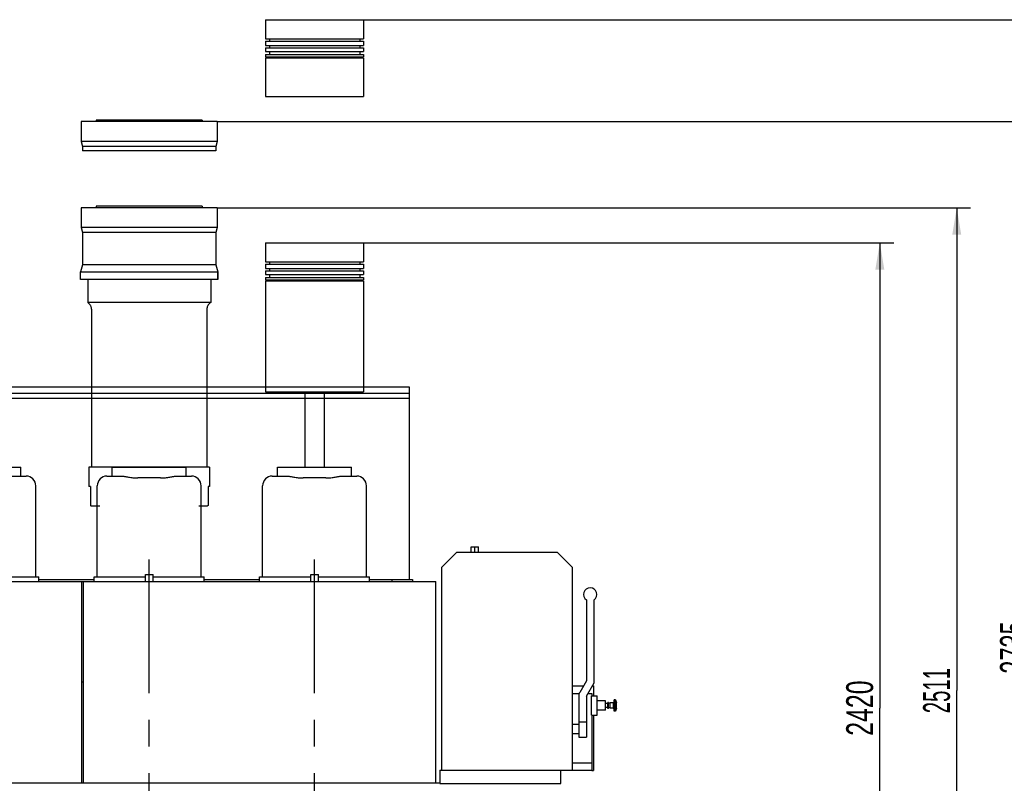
# Model space of a CAD drawing. Header units: millimetres. Extents: x 0 to 841, y 0 to 594.
# Tile 13 of 72: x 252 to 380, y 201 to 300. Entities that reach past the tile are written whole.
import ezdxf
from ezdxf.enums import TextEntityAlignment as Align

# ---------------------------------------------------------------- set-up
doc = ezdxf.new("R2010")
doc.units = ezdxf.units.MM
doc.header["$LTSCALE"] = 46.255
doc.linetypes.add('CENTER', pattern=[0.6, 0.375, -0.075, 0.075, -0.075])
doc.linetypes.add('PHANTOM', pattern=[0.8, 0.45, -0.05, 0.1, -0.05, 0.1, -0.05])
doc.layers.get('0').update_dxf_attribs({"linetype": 'CONTINUOUS'})
for name, color, linetype in [('25007_060000_TLKS_KGS_V_ABL316', 7, 'CONTINUOUS'), ('25007_061000_TLKS_KGS_V_ABL317', 7, 'CONTINUOUS'), ('25007_161101_03_SIMPLE1_T1_X_PBL421', 7, 'CONTINUOUS'), ('25007_161101_03_SIMPLE1_T2_X_PBL427', 7, 'CONTINUOUS'), ('25007_161101_03_SIMPLE1_X_ABL420', 7, 'CONTINUOUS'), ('25007_210700_21_SIMPLE1_A_ABL418', 7, 'CONTINUOUS'), ('25007_210700_21_SIMPLE1_A_ABL422', 7, 'CONTINUOUS'), ('25007_210700_21_SIMPLE1_A_ABL425', 7, 'CONTINUOUS'), ('25007_210700_21_SIMPLE1_T1_A_PBL419', 7, 'CONTINUOUS'), ('25007_210700_21_SIMPLE1_T2_A_PBL423', 7, 'CONTINUOUS'), ('25007_210700_21_SIMPLE1_T2_A_PBL424', 7, 'CONTINUOUS'), ('25007_210700_21_SIMPLE1_T2_A_PBL426', 7, 'CONTINUOUS'), ('25007_260100_01_SIMPLE1_T1_X_PBL429', 7, 'CONTINUOUS'), ('25007_260100_01_SIMPLE1_T2_X_PBL430', 7, 'CONTINUOUS'), ('25007_260100_01_SIMPLE1_X_ABL428', 7, 'CONTINUOUS'), ('25007_452000_10_SIMPLE1_A_ABL412', 7, 'CONTINUOUS'), ('25007_452000_10_SIMPLE1_T1_A_PBL413', 7, 'CONTINUOUS'), ('25087_000000_TLKS_MARKETING_ABL294', 7, 'CONTINUOUS'), ('25087_000000_TRENNSTELLEN_TLKS_PBL365', 7, 'CONTINUOUS'), ('25087_030000_TLKS_V_ABL299', 7, 'CONTINUOUS'), ('25087_100000_TLKS_V_ABL320', 7, 'CONTINUOUS'), ('25087_111000_21_SIMPLE1_A_ABL336', 7, 'CONTINUOUS'), ('25087_111000_21_SIMPLE1_T1_A_PBL337', 7, 'CONTINUOUS'), ('25087_171000_21_SIMPLE1_A_ABL352', 7, 'CONTINUOUS'), ('25087_171000_21_SIMPLE1_T1_A_PBL353', 7, 'CONTINUOUS'), ('25087_200000_TLKS_V_ABL362', 7, 'CONTINUOUS'), ('25087_700000_TLKS_V_ABL300', 7, 'CONTINUOUS'), ('25087_722000_27_SIMPLE1_A_ABL301', 7, 'CONTINUOUS'), ('25087_722000_27_SIMPLE1_T1_A_PBL302', 7, 'CONTINUOUS'), ('right_6_VBL291', 7, 'CONTINUOUS')]:
    doc.layers.add(name, color=color, linetype=linetype)
doc.styles.get("Standard").update_dxf_attribs({"font": 'txt', "width": 0.6})
doc.dimstyles.new('DIMSTYLE_1', dxfattribs={"dimtxt": 3.5, "dimasz": 3.5, "dimexe": 1.8, "dimexo": 0, "dimgap": 0.875, "dimtad": 1, "dimlfac": 20, "dimdsep": 46, "dimtxsty": 'Standard', "dimblk": '_FILLED', "dimblk1": '_FILLED', "dimblk2": '_FILLED', "dimcen": 0.09, "dimadec": 0, "dimazin": 0, "dimtp": 2, "dimtm": 2, "dimtfac": 1, "dimtofl": 0, "dimtmove": 0, "dimatfit": 3, "dimldrblk": '_FILLED', "dimfxl": 1, "dimtolj": 1, "dimarcsym": 0})

# ---------------------------------------------------------------- blocks, each defined once
blk = doc.blocks.new('_FILLED')
at = {"color": 0, "linetype": 'ByBlock'}
blk.add_solid([(0, 0), (-1, 0.167), (-1, -0.167)], dxfattribs=at)
blk = doc.blocks.new('*D1')
at = {"color": 2, "linetype": 'Continuous'}
for p, q in [((277.85, 275.55), (375.8, 275.55)), ((374, 275.55), (374, 212.775)), ((374, 150), (374, 212.775)), ((351.05, 150), (375.8, 150))]:
    blk.add_line(p, q, dxfattribs=at)
at = {"color": 2, "linetype": 'Continuous', "xscale": 3.5, "yscale": 3.5, "zscale": 3.5}
for p, rotation in [((374, 275.55), 90), ((374, 150), 270)]:
    blk.add_blockref('_FILLED', p, dxfattribs=dict(at, rotation=rotation))
at = {"color": 2, "linetype": 'Continuous', "width": 0.565476}
blk.add_text('2511', height=3.5, rotation=90, dxfattribs=at).set_placement((373.125, 212.775), align=Align.CENTER)
blk = doc.blocks.new('*D2')
at = {"color": 2, "linetype": 'Continuous'}
for p, q in [((290.5, 271), (365.8, 271)), ((364, 271), (364, 210.5)), ((364, 150), (364, 210.5)), ((351.05, 150), (365.8, 150))]:
    blk.add_line(p, q, dxfattribs=at)
at = {"color": 2, "linetype": 'Continuous', "xscale": 3.5, "yscale": 3.5, "zscale": 3.5}
for p, rotation in [((364, 271), 90), ((364, 150), 270)]:
    blk.add_blockref('_FILLED', p, dxfattribs=dict(at, rotation=rotation))
at = {"color": 2, "linetype": 'Continuous', "width": 0.690476}
blk.add_text('2420', height=3.5, rotation=90, dxfattribs=at).set_placement((363.125, 210.5), align=Align.CENTER)
blk = doc.blocks.new('*D25')
at = {"color": 2, "linetype": 'Continuous'}
for p, q in [((277.85, 286.75), (385.8, 286.75)), ((384, 286.75), (384, 218.375)), ((384, 150), (384, 218.375)), ((351.05, 150), (385.8, 150))]:
    blk.add_line(p, q, dxfattribs=at)
at = {"color": 2, "linetype": 'Continuous', "xscale": 3.5, "yscale": 3.5, "zscale": 3.5}
for p, rotation in [((384, 286.75), 90), ((384, 150), 270)]:
    blk.add_blockref('_FILLED', p, dxfattribs=dict(at, rotation=rotation))
at = {"color": 2, "linetype": 'Continuous', "width": 0.654762}
blk.add_text('2735', height=3.5, rotation=90, dxfattribs=at).set_placement((383.125, 218.375), align=Align.CENTER)
blk = doc.blocks.new('*D26')
at = {"color": 2, "linetype": 'Continuous'}
for p, q in [((296.86, 300), (395.8, 300)), ((394, 300), (394, 225)), ((394, 150), (394, 225)), ((351.05, 150), (395.8, 150))]:
    blk.add_line(p, q, dxfattribs=at)
at = {"color": 2, "linetype": 'Continuous', "xscale": 3.5, "yscale": 3.5, "zscale": 3.5}
for p, rotation in [((394, 300), 90), ((394, 150), 270)]:
    blk.add_blockref('_FILLED', p, dxfattribs=dict(at, rotation=rotation))
at = {"color": 2, "linetype": 'Continuous', "width": 0.672619}
blk.add_text('3000', height=3.5, rotation=90, dxfattribs=at).set_placement((393.125, 225), align=Align.CENTER)
blk = doc.blocks.new('25087_722000_27_SIMPLE1_T1_A_PBL302', base_point=(178.12, 239.63))
at = {"layer": '25087_722000_27_SIMPLE1_T1_A_PBL302', "color": 7, "linetype": 'Continuous'}
for p, q in [((128.07, 252.27), (302.81, 252.27)), ((302.81, 252.27), (302.81, 227.21)), ((128.07, 251.45), (302.81, 251.45)), ((128.07, 250.78), (302.81, 250.78)), ((254.65, 227.21), (261.85, 227.21)), ((276.15, 227.21), (283.35, 227.21)), ((297.65, 227.21), (303.24, 227.21)), ((300.55, 227.21), (300.55, 226.97)), ((303.24, 227.21), (303.24, 226.97))]:
    blk.add_line(p, q, dxfattribs=at)
blk = doc.blocks.new('25087_722000_27_SIMPLE1_A_ABL301', base_point=(178.12, 239.63))
at = {"layer": '25087_722000_27_SIMPLE1_T1_A_PBL302'}
blk.add_blockref('25087_722000_27_SIMPLE1_T1_A_PBL302', (178.12, 239.63), dxfattribs=at)
blk = doc.blocks.new('25087_700000_TLKS_V_ABL300', base_point=(178.12, 239.63))
at = {"layer": '25087_722000_27_SIMPLE1_A_ABL301'}
blk.add_blockref('25087_722000_27_SIMPLE1_A_ABL301', (178.12, 239.63), dxfattribs=at)
blk = doc.blocks.new('25087_111000_21_SIMPLE1_T1_A_PBL337', base_point=(218.38, 163.88))
at = {"layer": '25087_111000_21_SIMPLE1_T1_A_PBL337', "color": 7, "linetype": 'Continuous'}
blk.add_line((306.77, 200.75), (115.15, 200.75), dxfattribs=at)
blk = doc.blocks.new('25087_111000_21_SIMPLE1_A_ABL336', base_point=(218.375, 163.875))
at = {"layer": '25087_111000_21_SIMPLE1_T1_A_PBL337'}
blk.add_blockref('25087_111000_21_SIMPLE1_T1_A_PBL337', (218.375, 163.875), dxfattribs=at)
blk = doc.blocks.new('25087_171000_21_SIMPLE1_T1_A_PBL353', base_point=(217.375, 213.863))
at = {"layer": '25087_171000_21_SIMPLE1_T1_A_PBL353', "color": 7, "linetype": 'Continuous'}
for p, q in [((217.45, 226.975), (260.25, 226.975)), ((260.25, 200.75), (260.25, 226.975)), ((260.45, 226.975), (306.25, 226.975)), ((260.45, 200.75), (260.45, 226.975)), ((306.25, 200.75), (306.25, 226.975))]:
    blk.add_line(p, q, dxfattribs=at)
blk = doc.blocks.new('25087_171000_21_SIMPLE1_A_ABL352', base_point=(217.38, 213.86))
at = {"layer": '25087_171000_21_SIMPLE1_T1_A_PBL353'}
blk.add_blockref('25087_171000_21_SIMPLE1_T1_A_PBL353', (217.38, 213.86), dxfattribs=at)
blk = doc.blocks.new('25087_100000_TLKS_V_ABL320', base_point=(218.875, 158.6625))
at = {"layer": '25087_111000_21_SIMPLE1_A_ABL336'}
blk.add_blockref('25087_111000_21_SIMPLE1_A_ABL336', (218.375, 163.875), dxfattribs=at)
at = {"layer": '25087_171000_21_SIMPLE1_A_ABL352'}
blk.add_blockref('25087_171000_21_SIMPLE1_A_ABL352', (217.375, 213.8625), dxfattribs=at)
blk = doc.blocks.new('25007_210700_21_SIMPLE1_T1_A_PBL419', base_point=(260.35, 220.4))
at = {"layer": '25007_210700_21_SIMPLE1_T1_A_PBL419', "color": 7, "linetype": 'Continuous'}
for p, q in [((260.45, 226.91), (260.25, 226.91)), ((260.25, 213.9), (260.45, 213.9))]:
    blk.add_line(p, q, dxfattribs=at)
blk = doc.blocks.new('25007_210700_21_SIMPLE1_T2_A_PBL424', base_point=(269, 234.39))
at = {"layer": '25007_210700_21_SIMPLE1_T2_A_PBL424', "color": 7, "linetype": 'Continuous'}
for p, q in [((264.2, 241.81), (273.8, 241.81)), ((264.2, 240.66), (264.2, 241.81)), ((273.8, 240.66), (273.8, 241.81)), ((263.5, 240.66), (265.59, 240.66)), ((264.67, 240.66), (265.59, 240.66)), ((270.47, 240.42), (267.53, 240.42)), ((272.41, 240.66), (272.7, 240.66)), ((272.41, 240.66), (273.33, 240.66)), ((273.33, 240.66), (274.5, 240.66)), ((262.25, 227.56), (262.25, 239.41)), ((275.75, 227.56), (275.75, 239.41)), ((261.85, 227.56), (268.5, 227.56)), ((261.85, 226.97), (261.85, 227.56)), ((268.5, 227.85), (269.5, 227.85)), ((268.5, 226.97), (268.5, 227.85)), ((269.5, 226.97), (269.5, 227.85)), ((269.5, 227.56), (276.15, 227.56)), ((276.15, 226.97), (276.15, 227.56))]:
    blk.add_line(p, q, dxfattribs=at)
for centre, start, end in [((263.5, 239.41), 90, 180), ((274.5, 239.41), 0, 90)]:
    blk.add_arc(centre, 1.25, start, end, dxfattribs=at)
for points, knots in [([(265.59, 240.66), (265.63, 240.66), (265.72, 240.64), (265.88, 240.62), (266.08, 240.58), (266.41, 240.52), (266.9, 240.45), (267.31, 240.42), (267.53, 240.42)], [0, 0, 0, 0, 0.055747, 0.137772, 0.243376, 0.369201, 0.666979, 1, 1, 1, 1]), ([(270.47, 240.42), (270.69, 240.42), (271.1, 240.45), (271.59, 240.52), (271.92, 240.58), (272.12, 240.62), (272.28, 240.64), (272.37, 240.66), (272.41, 240.66)], [0, 0, 0, 0, 0.333021, 0.630799, 0.756624, 0.862228, 0.944253, 1, 1, 1, 1])]:
    blk.add_open_spline(points, degree=3, knots=knots, dxfattribs=at)
blk = doc.blocks.new('25007_210700_21_SIMPLE1_A_ABL418', base_point=(268.2, 227.85))
at = {"layer": '25007_210700_21_SIMPLE1_T1_A_PBL419'}
blk.add_blockref('25007_210700_21_SIMPLE1_T1_A_PBL419', (260.35, 220.4), dxfattribs=at)
at = {"layer": '25007_210700_21_SIMPLE1_T2_A_PBL424'}
blk.add_blockref('25007_210700_21_SIMPLE1_T2_A_PBL424', (269, 234.39), dxfattribs=at)
blk = doc.blocks.new('25007_210700_21_SIMPLE1_T2_A_PBL423', base_point=(247.5, 234.39))
at = {"layer": '25007_210700_21_SIMPLE1_T2_A_PBL423', "color": 7, "linetype": 'Continuous'}
for p, q in [((242.7, 240.66), (242.7, 241.81)), ((242.7, 241.81), (252.3, 241.81)), ((252.3, 240.66), (252.3, 241.81)), ((242, 240.66), (244.09, 240.66)), ((243.17, 240.66), (244.09, 240.66)), ((248.97, 240.42), (246.03, 240.42)), ((250.91, 240.66), (251.2, 240.66)), ((250.91, 240.66), (251.83, 240.66)), ((251.83, 240.66), (253, 240.66)), ((240.75, 227.56), (240.75, 239.41)), ((254.25, 227.56), (254.25, 239.41)), ((240.35, 227.56), (247, 227.56)), ((240.35, 226.97), (240.35, 227.56)), ((247, 227.85), (248, 227.85)), ((247, 226.97), (247, 227.85)), ((248, 226.97), (248, 227.85)), ((248, 227.56), (254.65, 227.56)), ((254.65, 226.97), (254.65, 227.56))]:
    blk.add_line(p, q, dxfattribs=at)
for centre, start, end in [((242, 239.41), 90, 180), ((253, 239.41), 0, 90)]:
    blk.add_arc(centre, 1.25, start, end, dxfattribs=at)
for points, knots in [([(244.09, 240.66), (244.13, 240.66), (244.22, 240.64), (244.38, 240.62), (244.58, 240.58), (244.91, 240.52), (245.4, 240.45), (245.81, 240.42), (246.03, 240.42)], [0, 0, 0, 0, 0.055747, 0.137772, 0.243376, 0.369201, 0.666979, 1, 1, 1, 1]), ([(248.97, 240.42), (249.19, 240.42), (249.6, 240.45), (250.09, 240.52), (250.42, 240.58), (250.62, 240.62), (250.78, 240.64), (250.87, 240.66), (250.91, 240.66)], [0, 0, 0, 0, 0.333021, 0.630799, 0.756624, 0.862228, 0.944253, 1, 1, 1, 1])]:
    blk.add_open_spline(points, degree=3, knots=knots, dxfattribs=at)
blk = doc.blocks.new('25007_210700_21_SIMPLE1_A_ABL422', base_point=(247.5, 234.39))
at = {"layer": '25007_210700_21_SIMPLE1_T2_A_PBL423'}
blk.add_blockref('25007_210700_21_SIMPLE1_T2_A_PBL423', (247.5, 234.39), dxfattribs=at)
blk = doc.blocks.new('25007_210700_21_SIMPLE1_T2_A_PBL426', base_point=(290.5, 234.39))
at = {"layer": '25007_210700_21_SIMPLE1_T2_A_PBL426', "color": 7, "linetype": 'Continuous'}
for p, q in [((285.7, 241.81), (295.3, 241.81)), ((285.7, 240.66), (285.7, 241.81)), ((295.3, 240.66), (295.3, 241.81)), ((285, 240.66), (287.09, 240.66)), ((286.17, 240.66), (287.09, 240.66)), ((291.97, 240.42), (289.03, 240.42)), ((293.91, 240.66), (294.2, 240.66)), ((293.91, 240.66), (294.83, 240.66)), ((294.83, 240.66), (296, 240.66)), ((283.75, 227.56), (283.75, 239.41)), ((297.25, 227.56), (297.25, 239.41)), ((283.35, 227.56), (290, 227.56)), ((283.35, 226.97), (283.35, 227.56)), ((290, 227.85), (291, 227.85)), ((290, 226.97), (290, 227.85)), ((291, 226.97), (291, 227.85)), ((291, 227.56), (297.65, 227.56)), ((297.65, 226.97), (297.65, 227.56))]:
    blk.add_line(p, q, dxfattribs=at)
for centre, start, end in [((285, 239.41), 90, 180), ((296, 239.41), 0, 90)]:
    blk.add_arc(centre, 1.25, start, end, dxfattribs=at)
for points, knots in [([(287.09, 240.66), (287.13, 240.66), (287.22, 240.64), (287.38, 240.62), (287.58, 240.58), (287.91, 240.52), (288.4, 240.45), (288.81, 240.42), (289.03, 240.42)], [0, 0, 0, 0, 0.055747, 0.137772, 0.243376, 0.369201, 0.666979, 1, 1, 1, 1]), ([(291.97, 240.42), (292.19, 240.42), (292.6, 240.45), (293.09, 240.52), (293.42, 240.58), (293.62, 240.62), (293.78, 240.64), (293.87, 240.66), (293.91, 240.66)], [0, 0, 0, 0, 0.333021, 0.630799, 0.756624, 0.862228, 0.944253, 1, 1, 1, 1])]:
    blk.add_open_spline(points, degree=3, knots=knots, dxfattribs=at)
blk = doc.blocks.new('25007_210700_21_SIMPLE1_A_ABL425', base_point=(290.5, 234.39))
at = {"layer": '25007_210700_21_SIMPLE1_T2_A_PBL426'}
blk.add_blockref('25007_210700_21_SIMPLE1_T2_A_PBL426', (290.5, 234.39), dxfattribs=at)
blk = doc.blocks.new('25087_200000_TLKS_V_ABL362', base_point=(215.25, 227.85))
at = {"layer": '25007_210700_21_SIMPLE1_A_ABL418'}
blk.add_blockref('25007_210700_21_SIMPLE1_A_ABL418', (268.2, 227.85), dxfattribs=at)
at = {"layer": '25007_210700_21_SIMPLE1_A_ABL422'}
blk.add_blockref('25007_210700_21_SIMPLE1_A_ABL422', (247.5, 234.39), dxfattribs=at)
at = {"layer": '25007_210700_21_SIMPLE1_A_ABL425'}
blk.add_blockref('25007_210700_21_SIMPLE1_A_ABL425', (290.5, 234.39), dxfattribs=at)
blk = doc.blocks.new('25087_030000_TLKS_V_ABL299', base_point=(198.42, 180.19))
at = {"layer": '25087_100000_TLKS_V_ABL320'}
blk.add_blockref('25087_100000_TLKS_V_ABL320', (218.88, 158.66), dxfattribs=at)
at = {"layer": '25087_200000_TLKS_V_ABL362'}
blk.add_blockref('25087_200000_TLKS_V_ABL362', (215.25, 227.85), dxfattribs=at)
at = {"layer": '25087_700000_TLKS_V_ABL300'}
blk.add_blockref('25087_700000_TLKS_V_ABL300', (178.12, 239.63), dxfattribs=at)
blk = doc.blocks.new('25007_452000_10_SIMPLE1_T1_A_PBL413', base_point=(318.26, 216.08))
at = {"layer": '25007_452000_10_SIMPLE1_T1_A_PBL413', "color": 7, "linetype": 'Continuous'}
for p, q in [((308.96, 230.74), (307, 228.8)), ((322.09, 230.74), (308.96, 230.74)), ((310.85, 231.46), (311.81, 231.46)), ((310.85, 230.74), (310.85, 231.46)), ((311.33, 230.74), (311.33, 231.46)), ((311.81, 230.74), (311.81, 231.46)), ((324.02, 228.78), (322.09, 230.74)), ((307, 228.8), (307, 202.45)), ((324.02, 202.45), (324.02, 228.78)), ((325.85, 224.56), (325.85, 214.04)), ((326.85, 213.77), (326.85, 224.57)), ((325.85, 214.04), (324.98, 212.54)), ((324.02, 213.39), (325.47, 213.39)), ((325.85, 212.04), (326.85, 213.77)), ((326.63, 213.39), (326.77, 213.39)), ((326.77, 213.39), (326.77, 212.09)), ((324.02, 212.39), (324.91, 212.39)), ((324.85, 212.04), (324.85, 206.74)), ((325.85, 212.04), (325.85, 206.74)), ((326.05, 212.39), (326.57, 212.39)), ((326.52, 212.09), (327.23, 212.09)), ((326.52, 209.59), (326.52, 212.09)), ((326.57, 212.39), (326.57, 212.09)), ((327.23, 209.59), (327.23, 212.09)), ((328.32, 211.44), (327.23, 211.44)), ((328.32, 210.24), (328.32, 211.44)), ((329.46, 211.59), (329.36, 211.19)), ((329.65, 211.59), (329.46, 211.59)), ((329.46, 210.09), (329.46, 211.59)), ((329.65, 210.09), (329.65, 211.59)), ((329.65, 211.59), (329.75, 211.19)), ((328.32, 210.24), (327.23, 210.24)), ((328.62, 211.12), (328.32, 211.12)), ((328.62, 210.56), (328.32, 210.56)), ((328.7, 211.24), (328.62, 211.24)), ((328.62, 210.44), (328.62, 211.24)), ((328.7, 210.44), (328.62, 210.44)), ((328.7, 210.44), (328.7, 211.24)), ((328.95, 211.13), (328.7, 211.13)), ((328.95, 210.55), (328.7, 210.55)), ((329.36, 211.19), (328.95, 211.19)), ((328.95, 210.49), (328.95, 211.19)), ((329.36, 210.49), (328.95, 210.49)), ((329.36, 210.49), (329.36, 211.19)), ((329.36, 210.49), (329.46, 210.09)), ((329.65, 210.09), (329.46, 210.09)), ((329.75, 210.49), (329.65, 210.09)), ((329.75, 210.49), (329.75, 211.19)), ((325.85, 208.69), (324.85, 208.69)), ((326.52, 209.59), (327.23, 209.59)), ((326.57, 209.59), (326.57, 202.41)), ((326.77, 209.59), (326.77, 202.41)), ((324.02, 208.4), (324.85, 208.4)), ((324.02, 207.18), (324.85, 207.18)), ((324.85, 206.74), (325.85, 206.74)), ((306.77, 202.45), (324.02, 202.45)), ((306.77, 202.45), (306.77, 200.7)), ((322.52, 200.7), (322.52, 202.45)), ((324.02, 203.4), (326.57, 203.4)), ((324.02, 202.45), (326.57, 202.45)), ((326.57, 202.41), (326.77, 202.41)), ((306.77, 200.7), (322.52, 200.7))]:
    blk.add_line(p, q, dxfattribs=at)
for centre, radius, start, end in [((326.35, 225.28), 0.875, 90, 235.1501), ((326.34, 225.28), 0.875, 305.6436, 89.3518), ((325.85, 212.04), 1, 150, 180)]:
    blk.add_arc(centre, radius, start, end, dxfattribs=at)
blk = doc.blocks.new('25007_452000_10_SIMPLE1_A_ABL412', base_point=(318.265, 216.0775))
at = {"layer": '25007_452000_10_SIMPLE1_T1_A_PBL413'}
blk.add_blockref('25007_452000_10_SIMPLE1_T1_A_PBL413', (318.265, 216.0775), dxfattribs=at)
blk = doc.blocks.new('25007_061000_TLKS_KGS_V_ABL317', base_point=(326.97, 160.33))
at = {"layer": '25007_452000_10_SIMPLE1_A_ABL412'}
blk.add_blockref('25007_452000_10_SIMPLE1_A_ABL412', (318.26, 216.08), dxfattribs=at)
blk = doc.blocks.new('25007_060000_TLKS_KGS_V_ABL316', base_point=(326.97, 160.3275))
at = {"layer": '25007_061000_TLKS_KGS_V_ABL317'}
blk.add_blockref('25007_061000_TLKS_KGS_V_ABL317', (326.97, 160.3275), dxfattribs=at)
blk = doc.blocks.new('25087_000000_TLKS_MARKETING_ABL294', base_point=(196.96, 179.61))
at = {"layer": '25007_060000_TLKS_KGS_V_ABL316'}
blk.add_blockref('25007_060000_TLKS_KGS_V_ABL316', (326.97, 160.33), dxfattribs=at)
at = {"layer": '25087_030000_TLKS_V_ABL299'}
blk.add_blockref('25087_030000_TLKS_V_ABL299', (198.42, 180.19), dxfattribs=at)
blk = doc.blocks.new('25087_000000_TRENNSTELLEN_TLKS_PBL365', base_point=(231.72, 161))
at = {"layer": '25087_000000_TRENNSTELLEN_TLKS_PBL365', "color": 2, "linetype": 'CENTER'}
for p, q in [((269, 129.2), (269, 233)), ((290.5, 129.2), (290.5, 233))]:
    blk.add_line(p, q, dxfattribs=at)
blk = doc.blocks.new('25007_161101_03_SIMPLE1_T1_X_PBL421', base_point=(269, 256.25))
at = {"layer": '25007_161101_03_SIMPLE1_T1_X_PBL421', "color": 8, "linetype": 'PHANTOM'}
for p, q in [((260.15, 275.55), (260.15, 272.98)), ((277.85, 275.55), (260.15, 275.55)), ((262.12, 275.75), (262.12, 275.55)), ((275.88, 275.75), (262.12, 275.75)), ((275.88, 275.75), (275.88, 275.55)), ((277.85, 275.55), (277.85, 272.98)), ((277.85, 272.98), (260.15, 272.98)), ((260.15, 272.98), (260.32, 272.32)), ((277.85, 272.98), (277.68, 272.32)), ((260.32, 272.32), (260.32, 268.15)), ((277.68, 272.32), (260.32, 272.32)), ((277.68, 272.32), (277.68, 268.15)), ((260.32, 268.15), (260.08, 267.23)), ((277.68, 268.15), (260.32, 268.15)), ((277.68, 268.15), (277.92, 267.23)), ((260.08, 266.23), (260.08, 267.23)), ((260.08, 267.23), (277.92, 267.23)), ((277.92, 267.23), (277.92, 266.23)), ((277.92, 266.23), (277.92, 267.23)), ((277.92, 266.23), (260.08, 266.23)), ((261, 266.23), (261, 263.23)), ((277, 266.23), (277, 263.23)), ((277, 263.23), (261, 263.23)), ((261.5, 262.36), (261.5, 241.82)), ((276.5, 262.36), (276.5, 241.82)), ((276.85, 241.82), (261.15, 241.82)), ((261.15, 241.82), (261.15, 239.32)), ((276.85, 241.82), (276.85, 239.32)), ((261.35, 239.32), (261.15, 239.32)), ((261.35, 239.32), (261.35, 236.85)), ((276.85, 239.32), (276.65, 239.32)), ((276.65, 239.32), (276.65, 236.85)), ((261.35, 236.85), (261.45, 236.75)), ((262.57, 236.75), (261.45, 236.75)), ((276.55, 236.75), (275.43, 236.75)), ((276.65, 236.85), (276.55, 236.75))]:
    blk.add_line(p, q, dxfattribs=at)
for centre, start, end in [((260.5, 262.36), 0, 60), ((277.5, 262.36), 120, 180)]:
    blk.add_arc(centre, 1, start, end, dxfattribs=at)
blk = doc.blocks.new('25007_161101_03_SIMPLE1_T2_X_PBL427', base_point=(269, 284.95))
at = {"layer": '25007_161101_03_SIMPLE1_T2_X_PBL427', "color": 8, "linetype": 'PHANTOM'}
for p, q in [((262.12, 286.95), (262.12, 286.75)), ((275.88, 286.95), (262.12, 286.95)), ((275.88, 286.95), (275.88, 286.75)), ((260.15, 286.75), (260.15, 284.18)), ((277.85, 286.75), (260.15, 286.75)), ((277.85, 286.75), (277.85, 284.18)), ((277.85, 284.18), (260.15, 284.18)), ((260.15, 284.18), (260.32, 283.52)), ((260.32, 283.52), (260.32, 282.95)), ((277.68, 283.52), (260.32, 283.52)), ((277.68, 282.95), (260.32, 282.95)), ((277.85, 284.18), (277.68, 283.52)), ((277.68, 283.52), (277.68, 282.95))]:
    blk.add_line(p, q, dxfattribs=at)
blk = doc.blocks.new('25007_161101_03_SIMPLE1_X_ABL420', base_point=(269, 261.85))
at = {"layer": '25007_161101_03_SIMPLE1_T1_X_PBL421'}
blk.add_blockref('25007_161101_03_SIMPLE1_T1_X_PBL421', (269, 256.25), dxfattribs=at)
at = {"layer": '25007_161101_03_SIMPLE1_T2_X_PBL427'}
blk.add_blockref('25007_161101_03_SIMPLE1_T2_X_PBL427', (269, 284.95), dxfattribs=at)
blk = doc.blocks.new('25007_260100_01_SIMPLE1_T1_X_PBL429', base_point=(290.5, 256.4))
at = {"layer": '25007_260100_01_SIMPLE1_T1_X_PBL429', "color": 8, "linetype": 'PHANTOM'}
for p, q in [((284.14, 271), (296.86, 271)), ((284.14, 271), (284.14, 268.5)), ((296.86, 271), (296.86, 268.5)), ((284.14, 268.5), (296.86, 268.5)), ((284.14, 268.22), (296.86, 268.22)), ((284.14, 268.22), (284.14, 267.64)), ((284.14, 267.64), (296.86, 267.64)), ((284.63, 268.5), (284.63, 268.22)), ((284.63, 267.64), (284.63, 267.34)), ((296.37, 268.5), (296.37, 268.22)), ((296.37, 267.64), (296.37, 267.34)), ((296.86, 268.22), (296.86, 267.64)), ((284.14, 267.34), (296.86, 267.34)), ((284.14, 267.34), (284.14, 266.89)), ((284.14, 266.89), (296.86, 266.89)), ((284.14, 266.48), (296.86, 266.48)), ((284.14, 266.48), (284.14, 266.18)), ((284.63, 266.89), (284.63, 266.48)), ((296.37, 266.89), (296.37, 266.48)), ((296.86, 267.34), (296.86, 266.89)), ((296.86, 266.48), (296.86, 266.18)), ((284.14, 266.18), (296.86, 266.18)), ((284.14, 266.05), (296.86, 266.05)), ((284.14, 266.05), (284.14, 251.6)), ((284.63, 266.18), (284.63, 266.05)), ((296.37, 266.18), (296.37, 266.05)), ((296.86, 266.05), (296.86, 251.6)), ((284.14, 251.6), (296.86, 251.6)), ((289.25, 251.6), (289.25, 241.81)), ((291.75, 251.6), (291.75, 241.81))]:
    blk.add_line(p, q, dxfattribs=at)
blk = doc.blocks.new('25007_260100_01_SIMPLE1_T2_X_PBL430', base_point=(290.5, 295))
at = {"layer": '25007_260100_01_SIMPLE1_T2_X_PBL430', "color": 8, "linetype": 'PHANTOM'}
for p, q in [((284.14, 300), (284.14, 297.5)), ((284.14, 300), (296.86, 300)), ((296.86, 300), (296.86, 297.5)), ((284.14, 297.5), (296.86, 297.5)), ((284.14, 297.22), (284.14, 296.6425)), ((284.14, 297.22), (296.86, 297.22)), ((284.63, 297.5), (284.63, 297.22)), ((296.37, 297.5), (296.37, 297.22)), ((296.86, 297.22), (296.86, 296.6425)), ((284.14, 296.6425), (296.86, 296.6425)), ((284.14, 296.336), (284.14, 295.886)), ((284.14, 296.336), (296.86, 296.336)), ((284.14, 295.886), (296.86, 295.886)), ((284.63, 296.6425), (284.63, 296.336)), ((284.63, 295.886), (284.63, 295.483)), ((296.37, 296.6425), (296.37, 296.336)), ((296.37, 295.886), (296.37, 295.483)), ((296.86, 296.336), (296.86, 295.886)), ((284.14, 295.483), (284.14, 295.175)), ((284.14, 295.483), (296.86, 295.483)), ((284.14, 295.175), (296.86, 295.175)), ((284.14, 295.053), (284.14, 290)), ((284.14, 295.053), (296.86, 295.053)), ((284.63, 295.175), (284.63, 295.053)), ((296.37, 295.175), (296.37, 295.053)), ((296.86, 295.483), (296.86, 295.175)), ((296.86, 295.053), (296.86, 290)), ((284.14, 290), (296.86, 290))]:
    blk.add_line(p, q, dxfattribs=at)
blk = doc.blocks.new('25007_260100_01_SIMPLE1_X_ABL428', base_point=(290.5, 270.9025))
at = {"layer": '25007_260100_01_SIMPLE1_T1_X_PBL429'}
blk.add_blockref('25007_260100_01_SIMPLE1_T1_X_PBL429', (290.5, 256.4025), dxfattribs=at)
at = {"layer": '25007_260100_01_SIMPLE1_T2_X_PBL430'}
blk.add_blockref('25007_260100_01_SIMPLE1_T2_X_PBL430', (290.5, 295), dxfattribs=at)
blk = doc.blocks.new('RIGHT_6_VBL291', base_point=(193.36, 194.5))
at = {"layer": '25007_161101_03_SIMPLE1_X_ABL420'}
blk.add_blockref('25007_161101_03_SIMPLE1_X_ABL420', (269, 261.85), dxfattribs=at)
at = {"layer": '25007_260100_01_SIMPLE1_X_ABL428'}
blk.add_blockref('25007_260100_01_SIMPLE1_X_ABL428', (290.5, 270.9), dxfattribs=at)
at = {"layer": '25087_000000_TLKS_MARKETING_ABL294'}
blk.add_blockref('25087_000000_TLKS_MARKETING_ABL294', (196.96, 179.61), dxfattribs=at)
at = {"layer": '25087_000000_TRENNSTELLEN_TLKS_PBL365'}
blk.add_blockref('25087_000000_TRENNSTELLEN_TLKS_PBL365', (231.72, 161), dxfattribs=at)

msp = doc.modelspace()

# ---------------------------------------------------------------- block references
at = {"layer": 'right_6_VBL291'}
msp.add_blockref('RIGHT_6_VBL291', (193.35765, 194.5), dxfattribs=at)

# ---------------------------------------------------------------- dimensions: what is measured, and where the dimension line sits
at = {"color": 2, "linetype": 'Continuous'}
for base, p2, picture, middle in [((394, 300), (296.86, 300), '*D26', (394, 224.66667)), ((384, 286.75), (277.85, 286.75), '*D25', (384, 218.04167)), ((374, 275.55), (277.85, 275.55), '*D1', (374, 212.44166)), ((364, 271), (290.5, 271), '*D2', (364, 210.16667))]:
    dim = msp.add_linear_dim(base=base, p1=(351.05, 150), p2=p2, angle=90, dimstyle='DIMSTYLE_1', dxfattribs=at)
    dim.commit()
    dim.dimension.update_dxf_attribs({"geometry": picture, "text_midpoint": middle, "dimtype": 160})

doc.saveas('drawing.dxf')
